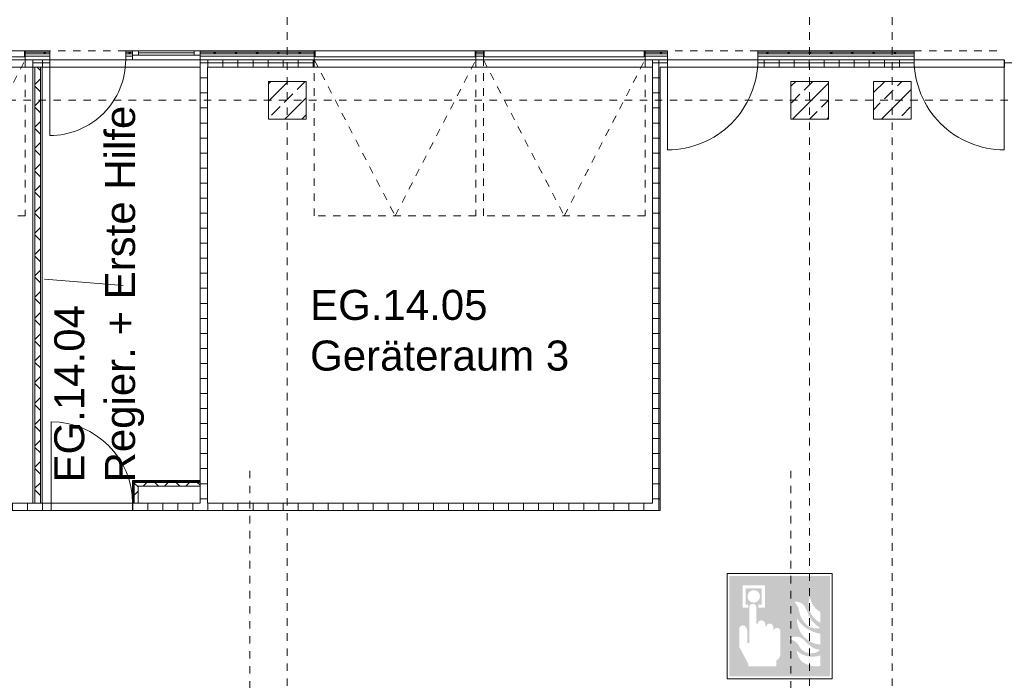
# Model space of a CAD drawing. Header units: metres. Extents: x -54 to 119, y -77 to 33.
# Tile 23 of 138: x -26 to -12, y -24 to -15. Entities that reach past the tile are written whole.
import ezdxf

# ---------------------------------------------------------------- set-up
doc = ezdxf.new("R2010")
doc.units = ezdxf.units.M
for name, pattern in [('Rasterlinie', [0.019, 0.01, -0.003, 0.003, -0.003]), ('Verdeckt', [0.003, 0.002, -0.001]), ('Über Schnittebene 1', [0.001, 0, -0.001])]:
    doc.linetypes.add(name, pattern=pattern)
for name, color, linetype, lineweight in [('A_Allgemeine Beschriftungen', 7, 'Continuous', 9), ('A_Fenster', 7, 'Continuous', 9), ('A_Fenster_Glas', 7, 'Continuous', 9), ('A_Fenster_Rahmen', 7, 'Continuous', 9), ('A_Geschossdecken', 7, 'Continuous', 9), ('A_Importierte Elemente in Familien', 7, 'Continuous', 9), ('A_Raster', 7, 'Continuous', 9), ('A_Räume_Beschriftung', 7, 'Continuous', 9), ('A_Tragwerksstützen', 7, 'Continuous', 9), ('A_Tragwerksstützen_Stahlbeton', 7, 'Continuous', 18), ('A_Türen', 7, 'Continuous', 9), ('A_Türen_Verdeckte Linien', 7, 'Verdeckt', 9), ('A_Wände', 7, 'Continuous', 9), ('A_Wände_Schraffur', 7, 'Continuous', 18)]:
    doc.layers.add(name, color=color, linetype=linetype, lineweight=lineweight)
doc.styles.add('Arial_B', font='txt', dxfattribs={"height": 0.3999999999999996})
pattern_1 = [(0, (0, 0), (0, 0.2), []), (90, (0, 0), (-0.2, 1.224646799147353e-17), [])]
pattern_2 = [(45, (0, 0), (-0.1414213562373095, 0.1414213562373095), []), (135, (0, 0), (-0.1414213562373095, -0.1414213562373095), [])]

# ---------------------------------------------------------------- blocks, each defined once
blk = doc.blocks.new('STB Stütze - rechteckig - STB 50 x 50-V67-BS_Übersicht_EG_BRANDSCHUTZ')
at = {"layer": 'A_Tragwerksstützen'}
h = blk.add_hatch(dxfattribs=at)
h.set_pattern_fill('FP_91', color=256, style=0, pattern_type=2)
h.set_pattern_definition([(45, (21.944, 15.897), (-0.2283954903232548, 0.2283954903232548), []), (45, (22.172, 15.897), (-0.2283954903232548, 0.2283954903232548), [0.161, -0.081])])
h.paths.add_polyline_path([(0.2499999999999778, -0.2500000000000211), (0.2499999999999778, 0.2499999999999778), (-0.2500000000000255, 0.2499999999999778), (-0.2500000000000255, -0.2500000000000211)], flags=0)
at = {"layer": 'A_Tragwerksstützen_Stahlbeton'}
for p, q in [((0.2499999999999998, 0.2499999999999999), (-0.2500000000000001, 0.2499999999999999)), ((-0.2500000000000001, 0.2499999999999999), (-0.2500000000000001, -0.2499999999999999)), ((0.2499999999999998, -0.2499999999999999), (0.2499999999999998, 0.2499999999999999)), ((-0.2500000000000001, -0.2499999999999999), (0.2499999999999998, -0.2499999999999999))]:
    blk.add_line(p, q, dxfattribs=at)
blk = doc.blocks.new('STB Stütze - rechteckig - STB 50 x 50-V68-BS_Übersicht_EG_BRANDSCHUTZ')
at = {"layer": 'A_Tragwerksstützen'}
h = blk.add_hatch(dxfattribs=at)
h.set_pattern_fill('FP_92', color=256, style=0, pattern_type=2)
h.set_pattern_definition([(45, (14.994, 15.897), (-0.2283954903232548, 0.2283954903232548), []), (45, (15.222, 15.897), (-0.2283954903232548, 0.2283954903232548), [0.161, -0.081])])
h.paths.add_polyline_path([(0.2499999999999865, -0.2500000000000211), (0.2499999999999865, 0.2499999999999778), (-0.2500000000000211, 0.2499999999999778), (-0.2500000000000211, -0.2500000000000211)], flags=0)
at = {"layer": 'A_Tragwerksstützen_Stahlbeton'}
for p, q in [((0.2499999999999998, 0.2499999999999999), (-0.2500000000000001, 0.2499999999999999)), ((-0.2500000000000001, 0.2499999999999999), (-0.2500000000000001, -0.2499999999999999)), ((0.2499999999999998, -0.2499999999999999), (0.2499999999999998, 0.2499999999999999)), ((-0.2500000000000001, -0.2499999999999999), (0.2499999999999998, -0.2499999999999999))]:
    blk.add_line(p, q, dxfattribs=at)
blk = doc.blocks.new('STB Stütze - rechteckig - STB 50 x 50-V69-BS_Übersicht_EG_BRANDSCHUTZ')
at = {"layer": 'A_Tragwerksstützen'}
h = blk.add_hatch(dxfattribs=at)
h.set_pattern_fill('FP_93', color=256, style=0, pattern_type=2)
h.set_pattern_definition([(45, (13.894, 15.897), (-0.2283954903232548, 0.2283954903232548), []), (45, (14.122, 15.897), (-0.2283954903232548, 0.2283954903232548), [0.161, -0.081])])
h.paths.add_polyline_path([(0.2499999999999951, -0.2500000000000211), (0.2499999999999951, 0.2499999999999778), (-0.2500000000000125, 0.2499999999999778), (-0.2500000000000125, -0.2500000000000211), (0.08139468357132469, -0.2500000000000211)], flags=0)
at = {"layer": 'A_Tragwerksstützen_Stahlbeton'}
for p, q in [((0.2499999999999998, 0.2499999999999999), (-0.2500000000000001, 0.2499999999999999)), ((-0.2500000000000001, 0.2499999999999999), (-0.2500000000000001, -0.2499999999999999)), ((0.2499999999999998, -0.2499999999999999), (0.2499999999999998, 0.2499999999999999)), ((-0.2500000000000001, -0.2499999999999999), (0.2499999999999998, -0.2499999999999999))]:
    blk.add_line(p, q, dxfattribs=at)
blk = doc.blocks.new('GSH_Tuer_I_1flg_SZ_OL - 1080x3000_2135_Voll-4550668-BS_Übersicht_EG_BRANDSCHUTZ')
at = {"layer": 'A_Türen', "linetype": 'Über Schnittebene 1'}
for p, q in [((-0.540000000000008, 0.03556538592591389), (0.479999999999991, 0.03556538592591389)), ((-0.540000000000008, -0.06443461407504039), (0.5399999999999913, -0.06443461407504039))]:
    blk.add_line(p, q, dxfattribs=at)
at = {"layer": 'A_Türen'}
blk.add_line((0.5399999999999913, -1.144434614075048), (0.5399999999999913, -0.06443461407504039), dxfattribs=at)
blk.add_arc((0.5399999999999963, -0.06443461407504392), 1.080000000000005, 179.9999999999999, 269.9999999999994, dxfattribs=at)
blk = doc.blocks.new('IPRO_Tueroeffnung - 1200x2135-4544421-BS_Übersicht_EG_BRANDSCHUTZ')
at = {"layer": 'A_Türen', "linetype": 'Über Schnittebene 1'}
for p, q in [((-0.6000000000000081, 0.06443461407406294), (0.5999999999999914, 0.06443461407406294)), ((0.5999999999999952, -0.035565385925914), (-0.6000000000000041, -0.035565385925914))]:
    blk.add_line(p, q, dxfattribs=at)
blk = doc.blocks.new('IPRO_Tueroeffnung - 1200x2135-4544429-BS_Übersicht_EG_BRANDSCHUTZ')
at = {"layer": 'A_Türen', "linetype": 'Über Schnittebene 1'}
for p, q in [((0.5999999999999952, 0.035565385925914), (-0.6000000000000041, 0.035565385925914)), ((-0.6000000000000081, -0.06443461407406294), (0.5999999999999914, -0.06443461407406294))]:
    blk.add_line(p, q, dxfattribs=at)
blk = doc.blocks.new('GSH_Tuer_I_1flg_SZ - 1200x2200_Voll-6459226-BS_Übersicht_EG_BRANDSCHUTZ')
at = {"layer": 'A_Türen'}
blk.add_line((0.5999999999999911, 1.274434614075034), (0.5999999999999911, 0.07443461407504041), dxfattribs=at)
at = {"layer": 'A_Türen', "linetype": 'Über Schnittebene 1'}
for p, q in [((-0.6000000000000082, 0.07443461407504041), (0.5999999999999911, 0.07443461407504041)), ((-0.6000000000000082, -0.04556538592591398), (0.5999999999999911, -0.04556538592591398))]:
    blk.add_line(p, q, dxfattribs=at)
at = {"layer": 'A_Türen'}
blk.add_arc((0.5999999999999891, 0.07443461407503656), 1.199999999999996, 89.99999999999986, 180.0000000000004, dxfattribs=at)
blk = doc.blocks.new('GSH_Tuer_I_1flg_SZ - 1200x2200_Voll-6459225-BS_Übersicht_EG_BRANDSCHUTZ')
at = {"layer": 'A_Türen', "linetype": 'Über Schnittebene 1'}
for p, q in [((-0.6000000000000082, 0.04556538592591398), (0.5999999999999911, 0.04556538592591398)), ((-0.6000000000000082, -0.07443461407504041), (0.5999999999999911, -0.07443461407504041))]:
    blk.add_line(p, q, dxfattribs=at)
at = {"layer": 'A_Türen'}
blk.add_line((0.5999999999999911, -1.274434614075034), (0.5999999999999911, -0.07443461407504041), dxfattribs=at)
blk.add_arc((0.5999999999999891, -0.07443461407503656), 1.199999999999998, 179.9999999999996, 269.9999999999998, dxfattribs=at)
blk = doc.blocks.new('GSH_Tuer_I_1flg_SZ - 1010x2135_Voll-6459227-BS_Übersicht_EG_BRANDSCHUTZ')
at = {"layer": 'A_Türen'}
blk.add_line((0.5049999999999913, 1.084434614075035), (0.5049999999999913, 0.07443461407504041), dxfattribs=at)
at = {"layer": 'A_Türen', "linetype": 'Über Schnittebene 1'}
for p, q in [((-0.5050000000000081, 0.07443461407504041), (0.5049999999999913, 0.07443461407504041)), ((-0.5050000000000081, -0.04556538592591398), (0.5049999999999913, -0.04556538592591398))]:
    blk.add_line(p, q, dxfattribs=at)
at = {"layer": 'A_Türen'}
blk.add_arc((0.5049999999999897, 0.07443461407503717), 1.009999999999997, 89.99999999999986, 180.0000000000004, dxfattribs=at)
blk = doc.blocks.new('Fenster 1-flg - Anschlag - 0_90 x 1_25-4550532-BS_Übersicht_EG_BRANDSCHUTZ')
at = {"layer": 'A_Fenster_Glas'}
blk.add_line((-0.3900000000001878, -0.03000000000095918), (0.3499999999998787, -0.03000000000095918), dxfattribs=at)
at = {"layer": 'A_Fenster_Rahmen'}
for p, q in [((-0.4700000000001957, -9.526185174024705e-13), (-0.3900000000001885, -9.526185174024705e-13)), ((-0.3900000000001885, -0.06000000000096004), (-0.4700000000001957, -0.06000000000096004)), ((-0.3900000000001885, -9.526185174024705e-13), (-0.3900000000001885, -0.06000000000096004)), ((0.3499999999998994, -9.526185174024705e-13), (-0.3900000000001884, -9.526185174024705e-13)), ((-0.3900000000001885, -0.06000000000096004), (0.3499999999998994, -0.06000000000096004)), ((0.3499999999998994, -0.06000000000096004), (0.3499999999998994, -9.526185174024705e-13)), ((0.3499999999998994, -9.526185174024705e-13), (0.4299999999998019, -9.526185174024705e-13)), ((0.4299999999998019, -0.06000000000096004), (0.3499999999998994, -0.06000000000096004))]:
    blk.add_line(p, q, dxfattribs=at)
blk = doc.blocks.new('IPRO_Sporthallentor - IPRO_Sporthallentor_2200x2150-V111-BS_Übersicht_EG_BRANDSCHUTZ')
at = {"layer": 'A_Türen'}
for p, q in [((1.064999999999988, 0.06000000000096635), (-1.065000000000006, 0.06000000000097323)), ((-1.065000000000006, 0.06000000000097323), (-1.065000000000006, -0.01999999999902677)), ((1.064999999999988, -0.01999999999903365), (1.064999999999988, 0.06000000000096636)), ((-1.065000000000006, -0.01999999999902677), (1.064999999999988, -0.01999999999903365))]:
    blk.add_line(p, q, dxfattribs=at)
at = {"layer": 'A_Türen_Verdeckte Linien'}
for p, q in [((-1.075000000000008, -0.06000000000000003), (-1.651372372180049e-14, -2.139999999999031)), ((-1.075000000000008, -0.06000000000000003), (1.074999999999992, -0.06000000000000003)), ((-1.653064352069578e-14, -2.139999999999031), (1.074999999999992, -0.05999999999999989)), ((1.074999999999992, -0.06000000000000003), (1.074999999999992, -2.139999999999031)), ((-1.075000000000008, -2.139999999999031), (-1.075000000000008, -0.1599999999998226)), ((1.074999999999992, -2.139999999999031), (-1.075000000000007, -2.139999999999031))]:
    blk.add_line(p, q, dxfattribs=at)
blk = doc.blocks.new('IPRO_Sporthallentor - IPRO_Sporthallentor_2200x2150-4549761-BS_Übersicht_EG_BRANDSCHUTZ')
at = {"layer": 'A_Türen'}
for p, q in [((1.064999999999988, 0.06000000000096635), (-1.065000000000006, 0.06000000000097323)), ((-1.065000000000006, 0.06000000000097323), (-1.065000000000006, -0.01999999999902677)), ((1.064999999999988, -0.01999999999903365), (1.064999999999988, 0.06000000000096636)), ((-1.065000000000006, -0.01999999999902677), (1.064999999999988, -0.01999999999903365))]:
    blk.add_line(p, q, dxfattribs=at)
at = {"layer": 'A_Türen_Verdeckte Linien'}
for p, q in [((-1.075000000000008, -0.06000000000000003), (-1.651372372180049e-14, -2.139999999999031)), ((-1.075000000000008, -0.06000000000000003), (1.074999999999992, -0.06000000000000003)), ((-1.075000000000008, -2.139999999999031), (-1.075000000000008, -0.05999999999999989)), ((-1.653064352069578e-14, -2.139999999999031), (1.074999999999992, -0.05999999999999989)), ((1.074999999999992, -0.06000000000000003), (1.074999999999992, -2.139999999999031)), ((1.074999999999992, -2.139999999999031), (-1.075000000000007, -2.139999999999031))]:
    blk.add_line(p, q, dxfattribs=at)
blk = doc.blocks.new('IPRO_Tueroeffnung - 2200x2250-4552245-BS_Übersicht_EG_BRANDSCHUTZ')
at = {"layer": 'A_Türen', "linetype": 'Über Schnittebene 1'}
for p, q in [((-1.125000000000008, 0.06443461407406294), (1.124999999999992, 0.06443461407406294)), ((1.124999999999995, -0.035565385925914), (-1.125000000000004, -0.035565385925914))]:
    blk.add_line(p, q, dxfattribs=at)
blk = doc.blocks.new('IPRO_Tueroeffnung - 2000x2360-4745388-BS_Übersicht_EG_BRANDSCHUTZ')
at = {"layer": 'A_Türen', "linetype": 'Über Schnittebene 1'}
for p, q in [((-1.000000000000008, 0.06443461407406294), (0.9999999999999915, 0.06443461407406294)), ((0.9999999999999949, -0.035565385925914), (-1.000000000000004, -0.035565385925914))]:
    blk.add_line(p, q, dxfattribs=at)
blk = doc.blocks.new('Brandmelder DIN ISO 23601 - Brandmelder-7036843-BS_Übersicht_EG_BRANDSCHUTZ')
at = {"layer": 'A_Importierte Elemente in Familien'}
h = blk.add_hatch(color=256, dxfattribs=at)
edge = h.paths.add_edge_path(flags=0)
edge.add_line((-0.002467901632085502, 0.002712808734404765), (-0.002467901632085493, 0.001238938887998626))
edge.add_line((-0.002467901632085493, 0.001238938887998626), (-0.002027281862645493, 0.001238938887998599))
edge.add_line((-0.002027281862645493, 0.001238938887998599), (-0.002027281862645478, -0.00112065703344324))
edge.add_line((-0.002155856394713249, -0.001120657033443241), (-0.002027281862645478, -0.00112065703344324))
edge.add_line((-0.002155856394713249, -0.001120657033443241), (-0.002155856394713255, -0.000303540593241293))
edge.add_line((-0.002155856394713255, -0.0003035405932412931), (-0.00221021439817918, -0.0001129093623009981))
edge.add_arc((-0.002446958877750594, -0.00019667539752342), 0.000251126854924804, 19.48503514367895, 160.6502538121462)
edge.add_line((-0.002683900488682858, -0.0001134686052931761), (-0.002683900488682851, -0.001373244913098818))
edge.add_line((-0.002683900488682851, -0.001373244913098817), (-0.002075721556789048, -0.002539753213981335))
edge.add_line((-0.002075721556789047, -0.002672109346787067), (-0.002075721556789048, -0.002539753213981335))
edge.add_line((-0.002075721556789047, -0.002672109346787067), (-0.0002212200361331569, -0.002672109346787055))
edge.add_line((-0.0002212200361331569, -0.002672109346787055), (-0.0002212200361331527, -0.003341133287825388))
edge.add_line((-0.0002212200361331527, -0.003341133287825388), (-0.003341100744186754, -0.003341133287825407))
edge.add_line((-0.003341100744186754, -0.003341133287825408), (-0.003341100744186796, 0.003341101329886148))
edge.add_line((-0.003341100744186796, 0.003341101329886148), (-0.0009763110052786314, 0.003341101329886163))
edge.add_line((-0.0009763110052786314, 0.003341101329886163), (-0.0009763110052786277, 0.002712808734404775))
edge.add_line((-0.0009763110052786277, 0.002712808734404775), (-0.002467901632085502, 0.002712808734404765))
h = blk.add_hatch(color=256, dxfattribs=at)
edge = h.paths.add_edge_path(flags=0)
edge.add_line((-0.0004104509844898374, -0.0002696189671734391), (-0.0003859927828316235, -0.000231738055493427))
edge.add_line((-0.000419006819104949, -0.0002847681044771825), (-0.0004104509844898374, -0.0002696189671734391))
edge = h.paths.add_edge_path(flags=0)
edge.add_line((-0.0008851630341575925, -4.099037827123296e-06), (-0.000885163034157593, 7.129604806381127e-06))
edge.add_line((-0.0009633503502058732, -4.099037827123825e-06), (-0.0008851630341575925, -4.099037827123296e-06))
edge = h.paths.add_edge_path(flags=0)
edge.add_line((-0.001441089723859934, 0.0001774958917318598), (-0.001441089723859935, 0.0002505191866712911))
edge.add_line((-0.001543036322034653, 0.0001774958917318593), (-0.001441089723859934, 0.0001774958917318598))
edge = h.paths.add_edge_path(flags=0)
edge.add_line((0.002021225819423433, 0.00196148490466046), (0.0009645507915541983, 0.001633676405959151))
edge.add_line((0.0009645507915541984, 0.001633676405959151), (0.001140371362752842, 0.0005473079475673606))
edge.add_line((0.001140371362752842, 0.0005473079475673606), (0.0005895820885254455, -0.0008552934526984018))
edge.add_line((0.0005895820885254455, -0.0008552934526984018), (0.001136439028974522, -0.001623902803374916))
edge.add_line((0.001136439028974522, -0.001623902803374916), (0.001136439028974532, -0.003341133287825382))
edge.add_line((0.001136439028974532, -0.003341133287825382), (-0.0002212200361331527, -0.00334113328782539))
edge.add_line((-0.0002212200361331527, -0.00334113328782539), (-0.0002212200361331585, -0.002287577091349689))
edge.add_arc((-0.0004260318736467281, -0.001868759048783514), 0.0004662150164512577, 296.0597167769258, 351.2581299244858)
edge.add_line((3.476716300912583e-05, -0.001939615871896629), (3.476716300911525e-05, -0.0002322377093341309))
edge.add_arc((-0.0001757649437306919, -0.0003601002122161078), 0.0002463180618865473, 31.27157321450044, 148.5923489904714)
edge.add_line((-0.0004313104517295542, -0.000284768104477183), (-0.000419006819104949, -0.0002847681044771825))
edge.add_line((-0.0004313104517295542, -0.000284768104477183), (-0.0004313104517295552, -1.72525404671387e-05))
edge.add_arc((-0.0006610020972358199, -5.653615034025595e-05), 0.0002330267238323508, 9.705258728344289, 164.1444958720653)
edge.add_line((-0.0009633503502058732, -4.099037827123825e-06), (-0.0009633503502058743, 0.0001935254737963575))
edge.add_arc((-0.00121357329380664, 0.0001268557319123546), 0.0002589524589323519, 14.91936452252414, 151.4743111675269)
edge.add_line((-0.001543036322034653, 0.0001774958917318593), (-0.00154303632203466, 0.00123893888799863))
edge.add_line((-0.00154303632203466, 0.00123893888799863), (-0.0009763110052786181, 0.001238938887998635))
edge.add_line((-0.0009763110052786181, 0.001238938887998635), (-0.0009763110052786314, 0.003341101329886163))
edge.add_line((-0.0009763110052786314, 0.003341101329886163), (0.002021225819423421, 0.003341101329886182))
edge.add_line((0.002021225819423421, 0.003341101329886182), (0.002021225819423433, 0.00196148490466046))
h = blk.add_hatch(color=256, dxfattribs=at)
edge = h.paths.add_edge_path(flags=0)
edge.add_line((0.003341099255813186, 0.00334110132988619), (0.003341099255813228, -0.003341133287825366))
edge.add_line((0.003341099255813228, -0.003341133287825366), (0.001136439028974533, -0.003341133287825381))
edge.add_line((0.001136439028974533, -0.003341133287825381), (0.001136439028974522, -0.001623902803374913))
edge.add_arc((0.002245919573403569, -0.001540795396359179), 0.001112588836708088, 184.2838313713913, 228.6293256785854)
edge.add_arc((0.002432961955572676, -0.001078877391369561), 0.00159142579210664, 234.5778982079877, 279.8555089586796)
edge.add_line((0.002705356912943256, -0.002646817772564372), (0.002705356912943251, -0.001941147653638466))
edge.add_line((0.002705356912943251, -0.001941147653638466), (0.002694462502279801, -0.001578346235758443))
edge.add_line((0.002694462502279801, -0.001578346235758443), (0.002705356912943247, -0.001226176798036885))
edge.add_line((0.002705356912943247, -0.001226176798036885), (0.002705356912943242, -0.0005055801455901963))
edge.add_line((0.002705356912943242, -0.0005055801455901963), (0.002702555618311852, -0.0001150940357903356))
edge.add_line((0.002702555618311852, -0.0001150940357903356), (0.002705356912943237, 0.0002291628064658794))
edge.add_line((0.002705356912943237, 0.0002291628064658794), (0.002705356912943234, 0.000951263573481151))
edge.add_arc((0.003490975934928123, 0.002307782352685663), 0.001567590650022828, 224.4196320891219, 239.9230017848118, ccw=False)
edge.add_arc((0.003312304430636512, 0.002106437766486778), 0.001299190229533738, 186.4059159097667, 223.5925616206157, ccw=False)
edge.add_line((0.002021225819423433, 0.001961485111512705), (0.002021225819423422, 0.003341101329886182))
edge.add_line((0.002021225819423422, 0.003341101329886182), (0.003341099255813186, 0.00334110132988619))
h = blk.add_hatch(color=256, dxfattribs=at)
edge = h.paths.add_edge_path(flags=0)
edge.add_line((-0.002254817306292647, 0.001975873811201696), (-0.002135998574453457, 0.001975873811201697))
edge.add_line((-0.002254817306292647, 0.001975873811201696), (-0.00225481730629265, 0.002516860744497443))
edge.add_line((-0.00225481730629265, 0.002516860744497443), (-0.001189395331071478, 0.002516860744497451))
edge.add_line((-0.001189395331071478, 0.002516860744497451), (-0.001189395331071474, 0.001975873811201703))
edge.add_line((-0.001311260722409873, 0.001975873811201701), (-0.001189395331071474, 0.001975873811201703))
edge.add_arc((-0.001723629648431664, 0.001981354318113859), 0.0004124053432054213, 359.2385667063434, 540.7614332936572)
h = blk.add_hatch(color=256, dxfattribs=at)
edge = h.paths.add_edge_path(flags=0)
edge.add_arc((-0.001723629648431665, 0.001981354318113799), 0.0004124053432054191, 180.7614332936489, 359.238566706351)
edge.add_line((-0.001189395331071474, 0.001975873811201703), (-0.001311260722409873, 0.001975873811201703))
edge.add_line((-0.001189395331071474, 0.001975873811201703), (-0.001189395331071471, 0.001434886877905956))
edge.add_line((-0.001189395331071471, 0.001434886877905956), (-0.001428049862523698, 0.001434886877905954))
edge.add_line((-0.001428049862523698, 0.001434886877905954), (-0.001428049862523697, 0.001238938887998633))
edge.add_line((-0.00154303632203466, 0.001238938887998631), (-0.001428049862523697, 0.001238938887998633))
edge.add_arc((-0.001785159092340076, 0.001244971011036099), 0.0002421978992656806, 358.5728574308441, 541.4271425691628)
edge.add_line((-0.002088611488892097, 0.001238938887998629), (-0.002027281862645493, 0.0012389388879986))
edge.add_line((-0.002088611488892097, 0.001238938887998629), (-0.002088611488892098, 0.00143488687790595))
edge.add_line((-0.002088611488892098, 0.00143488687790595), (-0.002254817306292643, 0.001434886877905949))
edge.add_line((-0.002254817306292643, 0.001434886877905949), (-0.002254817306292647, 0.001975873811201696))
edge.add_line((-0.002254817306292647, 0.001975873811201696), (-0.002135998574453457, 0.001975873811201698))
h = blk.add_hatch(color=256, dxfattribs=at)
edge = h.paths.add_edge_path(flags=0)
edge.add_arc((0.002682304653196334, 0.00119282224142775), 0.001395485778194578, 189.6059068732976, 216.7551333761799)
edge.add_arc((0.002446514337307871, 0.0008750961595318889), 0.001022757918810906, 210.3855511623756, 284.4978676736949)
edge.add_line((0.002702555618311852, -0.0001150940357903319), (0.002705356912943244, -0.0005055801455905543))
edge.add_arc((0.003218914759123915, 0.002198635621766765), 0.002752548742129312, 242.9553600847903, 259.2470052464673, ccw=False)
edge.add_arc((0.002966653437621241, 0.001607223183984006), 0.002111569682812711, 210.1294976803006, 241.75515556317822, ccw=False)
edge.add_line((0.00114037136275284, 0.0005473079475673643), (0.0009645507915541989, 0.001633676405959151))
edge.add_arc((0.0001178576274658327, 0.0007804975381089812), 0.001201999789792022, 8.586404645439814, 45.21860566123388, ccw=False)
h = blk.add_hatch(color=256, dxfattribs=at)
edge = h.paths.add_edge_path(flags=0)
edge.add_arc((0.003327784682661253, 0.001482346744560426), 0.001399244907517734, 159.8611230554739, 243.5874614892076)
edge.add_line((0.002705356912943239, 0.0002291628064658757), (0.002702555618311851, -0.0001150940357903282))
edge.add_arc((0.00371151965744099, 0.001593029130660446), 0.001983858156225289, 205.7146269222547, 239.4302581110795, ccw=False)
edge.add_arc((-0.001008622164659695, -0.0002391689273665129), 0.003089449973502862, 18.32656048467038, 31.17235520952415)
edge.add_arc((0.001044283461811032, 0.0008715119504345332), 0.0007663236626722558, 39.59896584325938, 95.97218717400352)
edge.add_line((0.0009645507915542, 0.001633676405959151), (0.002021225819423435, 0.00196148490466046))
h = blk.add_hatch(color=256, dxfattribs=at)
edge = h.paths.add_edge_path(flags=0)
edge.add_line((0.002705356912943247, -0.001226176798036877), (0.002694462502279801, -0.001578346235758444))
edge.add_arc((0.002879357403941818, -0.0001194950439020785), 0.001470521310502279, 242.0142221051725, 262.77683994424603, ccw=False)
edge.add_arc((0.003389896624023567, 0.0005059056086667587), 0.002267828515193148, 220.2675334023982, 238.0351821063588, ccw=False)
edge.add_arc((0.001070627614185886, -0.001458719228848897), 0.0007717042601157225, 40.26753340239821, 128.5615330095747)
edge.add_line((0.000589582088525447, -0.0008552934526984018), (0.001140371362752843, 0.0005473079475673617))
edge.add_arc((0.002844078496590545, 0.0004649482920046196), 0.001696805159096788, 177.2323940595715, 265.3105741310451)
h = blk.add_hatch(color=256, dxfattribs=at)
edge = h.paths.add_edge_path(flags=0)
edge.add_arc((0.002095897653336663, -0.0008907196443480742), 0.0009116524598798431, 214.9220074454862, 311.0389025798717)
edge.add_line((0.002694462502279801, -0.001578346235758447), (0.002705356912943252, -0.001941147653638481))
edge.add_arc((0.002179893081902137, -0.000491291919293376), 0.001540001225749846, 227.3461867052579, 289.9217778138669, ccw=False)
edge.add_line((0.001136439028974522, -0.001623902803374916), (0.000589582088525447, -0.0008552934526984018))
edge.add_arc((0.000501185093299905, -0.001770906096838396), 0.0009198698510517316, 22.924189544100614, 84.48552141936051, ccw=False)
at = {"layer": 'A_Allgemeine Beschriftungen'}
for p, q in [((-0.003499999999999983, -0.003499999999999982), (-0.003500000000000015, 0.003500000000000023)), ((-0.003500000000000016, 0.003500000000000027), (0.003499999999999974, 0.003500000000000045)), ((0.003499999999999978, 0.003500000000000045), (0.003499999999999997, -0.003499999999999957)), ((0.003499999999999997, -0.003499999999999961), (-0.00349999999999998, -0.003499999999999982))]:
    blk.add_line(p, q, dxfattribs=at)
at = {"layer": 'A_Importierte Elemente in Familien', "flags": 128}
for points in [[(0.003499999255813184, 0.003500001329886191), (0.001749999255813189, 0.00350000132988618), (-7.441868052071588e-10, 0.003500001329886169), (-0.0017500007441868, 0.003500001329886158), (-0.003500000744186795, 0.003500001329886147)], [(-0.003500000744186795, 0.003500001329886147), (-0.003500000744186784, 0.001750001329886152), (-0.003500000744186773, 1.329886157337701e-09), (-0.003500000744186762, -0.001749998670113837), (-0.003500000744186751, -0.003499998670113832)], [(0.003499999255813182, 0.003500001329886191), (0.001749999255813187, 0.00350000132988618), (-7.4418680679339e-10, 0.003500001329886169), (-0.001750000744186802, 0.003500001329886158), (-0.003500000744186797, 0.003500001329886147)], [(-0.003500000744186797, 0.003500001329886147), (-0.003500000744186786, 0.001750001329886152), (-0.003500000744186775, 1.329886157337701e-09), (-0.003500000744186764, -0.001749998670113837), (-0.003500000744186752, -0.003499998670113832)], [(0.003499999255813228, -0.003499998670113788), (0.003499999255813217, -0.001749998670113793), (0.003499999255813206, 1.329886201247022e-09), (0.003499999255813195, 0.001750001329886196), (0.003499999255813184, 0.003500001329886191)], [(0.003499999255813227, -0.003499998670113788), (0.003499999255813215, -0.001749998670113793), (0.003499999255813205, 1.329886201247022e-09), (0.003499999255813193, 0.001750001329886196), (0.003499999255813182, 0.003500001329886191)], [(-0.003500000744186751, -0.003499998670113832), (-0.001750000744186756, -0.003499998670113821), (-7.441867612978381e-10, -0.00349999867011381), (0.001749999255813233, -0.003499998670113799), (0.003499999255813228, -0.003499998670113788)], [(-0.003500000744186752, -0.003499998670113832), (-0.001750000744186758, -0.003499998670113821), (-7.441867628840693e-10, -0.00349999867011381), (0.001749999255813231, -0.003499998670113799), (0.003499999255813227, -0.003499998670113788)]]:
    blk.add_lwpolyline(points, dxfattribs=at)

msp = doc.modelspace()

# ---------------------------------------------------------------- hatches: boundary and pattern name
at = {"layer": 'A_Wände_Schraffur', "lineweight": 9}
h = msp.add_hatch(dxfattribs=at)
h.set_pattern_fill('FP_2', color=256, style=0, pattern_type=2)
h.set_pattern_definition(pattern_2)
h.paths.add_polyline_path([(0.2360075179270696, -15.27696157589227), (0.3060075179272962, -15.27696157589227), (0.3060075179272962, -15.25696157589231), (-1.513992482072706, -15.25696157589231), (-1.513992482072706, -15.27696157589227), (-0.2867684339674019, -15.27696157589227)], flags=0)
h.paths.add_polyline_path([(-7.049683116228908, -15.27696157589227), (-6.133992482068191, -15.27696157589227), (-6.133992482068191, -15.25696157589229), (-8.953992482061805, -15.25696157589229), (-8.953992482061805, -15.27696157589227)], flags=0)
h.paths.add_polyline_path([(-3.713992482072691, -15.27696157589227), (-3.713992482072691, -15.25696157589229), (-3.983992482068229, -15.25696157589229), (-3.983992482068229, -15.27696157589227)], flags=0)
h.paths.add_polyline_path([(-19.3339924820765, -15.27696157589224), (-19.3339924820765, -15.25696157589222), (-19.43399248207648, -15.25696157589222), (-19.43399248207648, -15.27696157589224)], flags=0)
h.paths.add_polyline_path([(-16.88399248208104, -15.27696157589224), (-16.88399248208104, -15.25696157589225), (-17.18399248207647, -15.25696157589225), (-17.18399248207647, -15.27696157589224)], flags=0)
h.paths.add_polyline_path([(-21.58399248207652, -15.27696157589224), (-21.58399248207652, -15.25696157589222), (-23.10399248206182, -15.25696157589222), (-23.10399248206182, -15.27696157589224), (-22.8298173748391, -15.27696157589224)], flags=0)
h.paths.add_polyline_path([(-15.68399248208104, -15.27696157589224), (-13.60399248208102, -15.27696157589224), (-13.60399248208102, -15.25696157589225), (-15.68399248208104, -15.25696157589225)], flags=0)
h.paths.add_polyline_path([(-12.10399248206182, -15.27696157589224), (-12.10399248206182, -15.25696157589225), (-12.40399248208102, -15.25696157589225), (-12.40399248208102, -15.27696157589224)], flags=0)
h.paths.add_polyline_path([(-25.4289924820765, -15.27696157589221), (-25.10399248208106, -15.27696157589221), (-25.10399248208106, -15.25696157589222), (-25.4289924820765, -15.25696157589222)], flags=0)
h.paths.add_polyline_path([(-27.57899248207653, -15.27696157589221), (-27.57899248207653, -15.25696157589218), (-31.28399248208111, -15.25696157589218), (-31.28399248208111, -15.27696157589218), (-30.80399248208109, -15.27696157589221)], flags=0)
h.paths.add_polyline_path([(-32.4839924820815, -15.27696157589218), (-32.48399248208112, -15.25696157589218), (-32.78399248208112, -15.25696157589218), (-32.78399248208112, -15.27696157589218), (-32.68399248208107, -15.27696157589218)], flags=0)
h.paths.add_polyline_path([(-40.18899248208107, -15.27696157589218), (-39.83899248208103, -15.27696157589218), (-39.83899248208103, -15.25696157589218), (-40.23899248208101, -15.25696157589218), (-40.23899248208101, -15.27696157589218)], flags=0)
h.paths.add_polyline_path([(-37.63899248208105, -15.27696157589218), (-35.93399248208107, -15.27696157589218), (-35.93399248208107, -15.25696157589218), (-37.68899248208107, -15.25696157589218), (-37.68899248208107, -15.27696157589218)], flags=0)
h.paths.add_polyline_path([(-24.00399248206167, -15.27696157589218), (-24.00399248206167, -15.25696157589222), (-24.09399248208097, -15.25696157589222), (-24.09399248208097, -15.27696157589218)], flags=0)
h.paths.add_polyline_path([(-44.23399248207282, -15.27696157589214), (-43.38899248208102, -15.27696157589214), (-43.38899248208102, -15.25696157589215), (-44.23399248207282, -15.25696157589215)], flags=0)
h = msp.add_hatch(dxfattribs=at)
h.set_pattern_fill('FP_1', color=256, style=0, pattern_type=2)
h.set_pattern_definition(pattern_1)
h.paths.add_polyline_path([(-7.049683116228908, -15.45696157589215), (-6.133992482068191, -15.45696157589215), (-6.133992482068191, -15.35696157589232), (-8.953992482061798, -15.35696157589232), (-8.953992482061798, -15.45696157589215), (-8.75399248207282, -15.45696157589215)], flags=0)
h.paths.add_polyline_path([(-22.8298173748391, -15.4569615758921), (-21.5839924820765, -15.4569615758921), (-21.5839924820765, -15.35696157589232), (-23.10399248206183, -15.35696157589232), (-23.10399248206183, -15.45696157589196), (-23.00399248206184, -15.4569615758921)], flags=0)
h.paths.add_polyline_path([(-27.57899248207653, -15.45696157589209), (-27.57899248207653, -15.35696157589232), (-31.28399248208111, -15.35696157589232), (-31.28399248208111, -15.45696157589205), (-30.8039924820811, -15.45696157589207)], flags=0)
h.paths.add_polyline_path([(-43.43899248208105, -15.45696157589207), (-43.43899248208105, -15.35696157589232), (-44.64399248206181, -15.35696157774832), (-44.64295411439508, -15.45696157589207), (-44.44399248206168, -15.45696157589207)], flags=0)
h.paths.add_polyline_path([(-39.88899248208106, -15.45696157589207), (-39.88899248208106, -15.35696157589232), (-40.18899248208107, -15.35696157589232), (-40.18899248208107, -15.45696157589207)], flags=0)
h.paths.add_polyline_path([(-37.63899248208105, -15.45696157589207), (-35.93399248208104, -15.45696157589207), (-35.93399248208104, -15.35696157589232), (-37.63899248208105, -15.35696157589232)], flags=0)
h.paths.add_polyline_path([(-32.68399248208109, -15.45696157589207), (-32.48399248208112, -15.45696157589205), (-32.48399248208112, -15.35696157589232), (-32.68399248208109, -15.35696157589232)], flags=0)
h.paths.add_polyline_path([(-25.10399248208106, -15.45696157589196), (-25.10399248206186, -15.35696157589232), (-25.32899248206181, -15.35696157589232), (-25.32899248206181, -15.45696157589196), (-25.20399248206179, -15.45696157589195)], flags=0)
h.paths.add_polyline_path([(-16.98399248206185, -15.45696157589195), (-16.9839924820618, -15.35696157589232), (-17.0839924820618, -15.35696157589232), (-17.0839924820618, -15.45696157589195)], flags=0)
h.paths.add_polyline_path([(-12.40399248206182, -15.45696157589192), (-12.20399248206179, -15.4569615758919), (-12.20399248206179, -15.35696157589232), (-12.40399248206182, -15.35696157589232)], flags=0)
h.paths.add_polyline_path([(-13.60399248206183, -15.45696157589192), (-13.60399248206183, -15.35696157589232), (-15.30399248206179, -15.35696157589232), (-15.30399248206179, -15.45696157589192), (-13.81259779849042, -15.45696157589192)], flags=0)
h.paths.add_polyline_path([(-3.883992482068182, -15.45696157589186), (-3.783992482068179, -15.45696157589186), (-3.783992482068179, -15.35696157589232), (-3.883992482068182, -15.35696157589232)], flags=0)
h.paths.add_polyline_path([(-1.293992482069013, -15.45696157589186), (-1.24399248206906, -15.45696157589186), (-1.24399248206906, -15.35696157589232), (-1.443992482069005, -15.35696157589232), (-1.443992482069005, -15.45696157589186)], flags=0)
h = msp.add_hatch(dxfattribs=at)
h.set_pattern_fill('FP_2', color=256, style=0, pattern_type=2)
h.set_pattern_definition(pattern_2)
h.paths.add_polyline_path([(-25.22899248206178, -21.25696157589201), (-25.22899248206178, -15.45696157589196), (-25.30399248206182, -15.45696157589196), (-25.30399248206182, -21.25696157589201)], flags=0)
h = msp.add_hatch(dxfattribs=at)
h.set_pattern_fill('FP_1', color=256, style=0, pattern_type=2)
h.set_pattern_definition(pattern_1)
h.paths.add_polyline_path([(-23.00399248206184, -21.25696157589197), (-23.00399248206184, -15.45696157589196), (-23.10399248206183, -15.45696157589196), (-23.10399248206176, -21.25696157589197)], flags=0)
h = msp.add_hatch(dxfattribs=at)
h.set_pattern_fill('FP_1', color=256, style=0, pattern_type=2)
h.set_pattern_definition(pattern_1)
h.paths.add_polyline_path([(-16.98399248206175, -21.35696157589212), (-16.9839924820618, -15.45696157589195), (-17.0839924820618, -15.45696157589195), (-17.0839924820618, -21.35696157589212)], flags=0)
h = msp.add_hatch(dxfattribs=at)
h.set_pattern_fill('FP_1', color=256, style=0, pattern_type=2)
h.set_pattern_definition(pattern_1)
h.paths.add_polyline_path([(-16.9839924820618, -15.45696157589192), (-16.88399248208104, -15.45696157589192), (-16.88399248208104, -15.35696157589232), (-16.9839924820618, -15.35696157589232)], flags=0)
h.paths.add_polyline_path([(-15.30399248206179, -15.45696157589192), (-15.30399248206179, -15.35696157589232), (-15.68399248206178, -15.35696157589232), (-15.68399248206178, -15.45696157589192)], flags=0)
h = msp.add_hatch(dxfattribs=at)
h.set_pattern_fill('FP_2', color=256, style=0, pattern_type=2)
h.set_pattern_definition(pattern_2)
h.paths.add_polyline_path([(-23.97899248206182, -21.25696157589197), (-23.9289924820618, -21.25696157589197), (-23.9289924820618, -20.98196157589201), (-23.97899248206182, -20.98196157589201), (-23.97899248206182, -21.14783515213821)], flags=0)
h = msp.add_hatch(dxfattribs=at)
h.set_pattern_fill('FP_2', color=256, style=0, pattern_type=2)
h.set_pattern_definition(pattern_2)
h.paths.add_polyline_path([(-23.10399248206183, -21.03196157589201), (-23.10444702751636, -20.98196157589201), (-23.9289924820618, -20.98196157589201), (-23.9289924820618, -21.03196157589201), (-23.10535611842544, -21.03196157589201)], flags=0)
h = msp.add_hatch(dxfattribs=at)
h.set_pattern_fill('FP_1', color=256, style=0, pattern_type=2)
h.set_pattern_definition(pattern_1)
h.paths.add_polyline_path([(-21.29399248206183, -21.35696157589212), (-17.0839924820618, -21.35696157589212), (-17.0839924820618, -21.25696157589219), (-24.0039924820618, -21.25696157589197), (-24.0039924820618, -21.35696157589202), (-21.64399248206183, -21.35696157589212)], flags=0)
h.paths.add_polyline_path([(-30.8039924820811, -21.35696157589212), (-25.0839924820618, -21.35696157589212), (-25.08412226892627, -21.25696157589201), (-30.8039924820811, -21.25696157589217)], flags=0)

# ---------------------------------------------------------------- linework, layer by layer
at = {"layer": 'A_Geschossdecken'}
for p, q in [((-27.5789924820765, -15.35696157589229), (-25.42899248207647, -15.35696157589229)), ((-25.32899248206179, -15.45696157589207), (-27.5789924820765, -15.45696157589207)), ((-25.10399248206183, -15.35696157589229), (-24.09399248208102, -15.35696157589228)), ((-23.10399248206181, -15.45696157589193), (-25.10399248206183, -15.45696157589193)), ((-21.58399248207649, -15.35696157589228), (-19.43399248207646, -15.35696157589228)), ((-17.08399248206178, -15.45696157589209), (-21.58399248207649, -15.45696157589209)), ((-19.33399248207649, -15.35696157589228), (-17.18399248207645, -15.35696157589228)), ((-16.88399248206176, -15.35696157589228), (-15.68399248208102, -15.35696157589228)), ((-15.68399248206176, -15.45696157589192), (-16.88399248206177, -15.45696157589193)), ((-13.60399248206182, -15.35696157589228), (-12.40399248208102, -15.35696157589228)), ((-12.40399248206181, -15.4569615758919), (-13.60399248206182, -15.4569615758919)), ((-25.08399248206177, -21.25696157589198), (-24.00399248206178, -21.25696157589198)), ((-24.00399248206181, -21.3569615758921), (-25.08399248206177, -21.3569615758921))]:
    msp.add_line(p, q, dxfattribs=at)
at = {"layer": 'A_Raster', "linetype": 'Rasterlinie'}
for p, q in [((-21.94399248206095, -41.6913407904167), (-21.94399248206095, 20.45565528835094)), ((-14.99399248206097, -41.6913407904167), (-14.99399248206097, 20.45565528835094)), ((-13.89399248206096, -41.6913407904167), (-13.89399248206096, 20.45565528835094)), ((-52.6553280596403, -15.89696157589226), (8.002166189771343, -15.89696157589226)), ((-22.44399248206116, -76.12803487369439), (-22.44399248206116, -20.78254856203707)), ((-15.24399248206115, -76.12803487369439), (-15.24399248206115, -20.78254856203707))]:
    msp.add_line(p, q, dxfattribs=at)
at = {"layer": 'A_Räume_Beschriftung'}
msp.add_line((-24.12737056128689, -18.36067270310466), (-25.1732383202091, -18.27879873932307), dxfattribs=at)
at = {"layer": 'A_Wände'}
for p, q in [((-25.43899248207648, -15.23696157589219), (-25.42899248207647, -15.23696157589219)), ((-25.10399248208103, -15.25696157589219), (-25.42899248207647, -15.25696157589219)), ((-25.10399248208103, -15.27696157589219), (-25.42899248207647, -15.27696157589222)), ((-25.10399248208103, -15.3119615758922), (-25.42899248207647, -15.3119615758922)), ((-24.00399248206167, -15.25696157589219), (-24.09399248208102, -15.25696157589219)), ((-24.00399248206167, -15.27696157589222), (-24.09399248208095, -15.27696157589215)), ((-24.00399248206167, -15.3119615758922), (-24.09399248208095, -15.3119615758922)), ((-21.58399248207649, -15.25696157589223), (-23.10399248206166, -15.25696157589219)), ((-21.58399248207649, -15.27696157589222), (-23.10399248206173, -15.27696157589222)), ((-21.58399248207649, -15.3119615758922), (-23.10399248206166, -15.3119615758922)), ((-21.58399248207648, -15.23696157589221), (-21.57399248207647, -15.23696157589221)), ((-19.44399248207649, -15.23696157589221), (-19.43399248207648, -15.23696157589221)), ((-19.33399248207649, -15.25696157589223), (-19.43399248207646, -15.25696157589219)), ((-19.33399248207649, -15.27696157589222), (-19.43399248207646, -15.27696157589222)), ((-19.33399248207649, -15.3119615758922), (-19.43399248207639, -15.3119615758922)), ((-19.33399248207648, -15.23696157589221), (-19.32399248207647, -15.23696157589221)), ((-17.19399248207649, -15.23696157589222), (-17.18399248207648, -15.23696157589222)), ((-16.88399248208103, -15.25696157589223), (-17.18399248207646, -15.25696157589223)), ((-16.88399248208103, -15.27696157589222), (-17.18399248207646, -15.27696157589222)), ((-16.88399248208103, -15.31196157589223), (-17.18399248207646, -15.31196157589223)), ((-13.60399248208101, -15.25696157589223), (-15.68399248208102, -15.25696157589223)), ((-13.60399248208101, -15.27696157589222), (-15.68399248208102, -15.27696157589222)), ((-13.60399248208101, -15.31196157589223), (-15.68399248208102, -15.31196157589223)), ((-25.20399248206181, -15.45696157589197), (-25.3289924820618, -15.45696157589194)), ((-25.30399248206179, -21.25696157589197), (-25.30399248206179, -15.45696157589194)), ((-25.22899248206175, -21.25696157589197), (-25.22899248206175, -15.45696157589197)), ((-23.10399248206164, -15.3569615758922), (-24.00399248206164, -15.3569615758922)), ((-23.10399248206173, -21.25696157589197), (-23.1039924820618, -20.95696157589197)), ((-23.1039924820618, -20.96946157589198), (-23.9914924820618, -20.96946157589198)), ((-23.99149248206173, -20.96946157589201), (-23.9914924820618, -21.25696157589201)), ((-23.1039924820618, -20.98196157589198), (-23.97899248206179, -20.98196157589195)), ((-23.97899248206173, -20.98196157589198), (-23.97899248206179, -21.25696157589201)), ((-23.1039924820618, -21.03196157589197), (-23.92899248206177, -21.03196157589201)), ((-23.92899248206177, -21.03196157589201), (-23.92899248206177, -21.25696157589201)), ((-25.32899248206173, -21.25696157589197), (-25.20399248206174, -21.25696157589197)), ((-24.00399248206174, -21.25696157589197), (-23.82899248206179, -21.25696157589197))]:
    msp.add_line(p, q, dxfattribs=at)
at = {"layer": 'A_Wände', "lineweight": 18}
for p, q in [((-25.10399248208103, -15.2369615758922), (-25.42899248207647, -15.2369615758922)), ((-25.42899248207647, -15.2369615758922), (-25.42899248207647, -15.3569615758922)), ((-25.10399248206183, -15.45696157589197), (-25.10399248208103, -15.2369615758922)), ((-24.00399248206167, -15.2369615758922), (-24.09399248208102, -15.2369615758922)), ((-24.09399248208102, -15.2369615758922), (-24.09399248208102, -15.3569615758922)), ((-24.00399248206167, -15.3569615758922), (-24.00399248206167, -15.2369615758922)), ((-23.10399248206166, -15.2369615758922), (-23.10399248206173, -20.95696157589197)), ((-21.58399248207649, -15.2369615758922), (-23.10399248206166, -15.2369615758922)), ((-21.58399248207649, -15.45696157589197), (-21.58399248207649, -15.2369615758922)), ((-19.33399248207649, -15.23696157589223), (-19.43399248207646, -15.23696157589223)), ((-19.43399248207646, -15.23696157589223), (-19.43399248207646, -15.3569615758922)), ((-19.33399248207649, -15.3569615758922), (-19.33399248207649, -15.23696157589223)), ((-16.88399248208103, -15.23696157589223), (-17.18399248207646, -15.23696157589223)), ((-17.18399248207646, -15.23696157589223), (-17.18399248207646, -15.3569615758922)), ((-16.88399248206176, -15.45696157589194), (-16.88399248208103, -15.23696157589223)), ((-13.60399248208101, -15.23696157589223), (-15.68399248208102, -15.23696157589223)), ((-15.68399248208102, -15.23696157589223), (-15.68399248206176, -15.4569615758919)), ((-13.60399248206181, -15.4569615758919), (-13.60399248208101, -15.23696157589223)), ((-25.42899248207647, -15.3569615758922), (-25.10399248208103, -15.3569615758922)), ((-25.32899248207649, -15.356961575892), (-25.32899248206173, -21.25696157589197)), ((-25.20399248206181, -15.45696157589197), (-25.10399248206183, -15.45696157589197)), ((-25.20399248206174, -21.25696157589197), (-25.20399248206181, -15.45696157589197)), ((-24.09399248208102, -15.3569615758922), (-24.00399248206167, -15.3569615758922)), ((-21.58399248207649, -15.35696157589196), (-23.1039924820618, -15.35696157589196)), ((-23.00399248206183, -15.45696157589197), (-21.58399248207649, -15.45696157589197)), ((-23.00399248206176, -21.25696157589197), (-23.00399248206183, -15.45696157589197)), ((-19.43399248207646, -15.3569615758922), (-19.33399248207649, -15.3569615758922)), ((-17.18399248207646, -15.3569615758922), (-16.88399248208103, -15.35696157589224)), ((-17.08399248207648, -15.35696157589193), (-17.08399248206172, -21.25696157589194)), ((-16.98399248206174, -21.35696157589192), (-16.98399248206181, -15.45696157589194)), ((-16.98399248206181, -15.45696157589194), (-16.88399248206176, -15.45696157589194)), ((-13.60399248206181, -15.35696157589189), (-15.68399248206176, -15.35696157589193)), ((-15.68399248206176, -15.4569615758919), (-13.60399248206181, -15.4569615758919)), ((-23.1039924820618, -20.95696157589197), (-24.00399248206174, -20.95696157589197)), ((-24.00399248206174, -20.95696157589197), (-24.00399248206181, -21.35696157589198)), ((-25.3289924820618, -21.25696157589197), (-30.80399248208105, -21.25696157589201)), ((-25.08399248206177, -21.25696157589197), (-25.20399248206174, -21.25696157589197)), ((-25.08399248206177, -21.35696157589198), (-25.08399248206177, -21.25696157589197)), ((-23.10399248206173, -21.25696157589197), (-23.82899248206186, -21.25696157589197)), ((-17.08399248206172, -21.25696157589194), (-23.00399248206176, -21.25696157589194)), ((-30.90399248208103, -21.35696157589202), (-25.08399248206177, -21.35696157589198)), ((-24.00399248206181, -21.35696157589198), (-16.98399248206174, -21.35696157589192))]:
    msp.add_line(p, q, dxfattribs=at)

# ---------------------------------------------------------------- block references
at = {"layer": 'A_Allgemeine Beschriftungen', "xscale": 200, "yscale": 200, "zscale": 200}
msp.add_blockref('Brandmelder DIN ISO 23601 - Brandmelder-7036843-BS_Übersicht_EG_BRANDSCHUTZ', (-15.39292752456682, -22.89651379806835), dxfattribs=at)
at = {"layer": 'A_Fenster', "rotation": 180}
msp.add_blockref('Fenster 1-flg - Anschlag - 0_90 x 1_25-4550532-BS_Übersicht_EG_BRANDSCHUTZ', (-23.57399248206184, -15.2969615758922), dxfattribs=at)
at = {"layer": 'A_Tragwerksstützen'}
for name, p in [('STB Stütze - rechteckig - STB 50 x 50-V67-BS_Übersicht_EG_BRANDSCHUTZ', (-21.94399248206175, -15.89696157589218)), ('STB Stütze - rechteckig - STB 50 x 50-V68-BS_Übersicht_EG_BRANDSCHUTZ', (-14.99399248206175, -15.89696157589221)), ('STB Stütze - rechteckig - STB 50 x 50-V69-BS_Übersicht_EG_BRANDSCHUTZ', (-13.89399248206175, -15.89696157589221))]:
    msp.add_blockref(name, p, dxfattribs=at)
at = {"layer": 'A_Türen'}
for name, p in [('IPRO_Sporthallentor - IPRO_Sporthallentor_2200x2150-V111-BS_Übersicht_EG_BRANDSCHUTZ', (-26.50399248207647, -15.29696157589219)), ('IPRO_Sporthallentor - IPRO_Sporthallentor_2200x2150-V111-BS_Übersicht_EG_BRANDSCHUTZ', (-20.50899248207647, -15.29696157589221)), ('IPRO_Sporthallentor - IPRO_Sporthallentor_2200x2150-4549761-BS_Übersicht_EG_BRANDSCHUTZ', (-18.25899248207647, -15.29696157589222)), ('GSH_Tuer_I_1flg_SZ - 1200x2200_Voll-6459225-BS_Übersicht_EG_BRANDSCHUTZ', (-13.003992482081, -15.28252696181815)), ('IPRO_Tueroeffnung - 1200x2135-4544429-BS_Übersicht_EG_BRANDSCHUTZ', (-13.00399248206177, -15.39252696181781))]:
    msp.add_blockref(name, p, dxfattribs=at)
at = {"layer": 'A_Türen', "rotation": 180}
for name, p in [('GSH_Tuer_I_1flg_SZ - 1010x2135_Voll-6459227-BS_Übersicht_EG_BRANDSCHUTZ', (-24.59899248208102, -15.28252696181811)), ('GSH_Tuer_I_1flg_SZ - 1200x2200_Voll-6459226-BS_Übersicht_EG_BRANDSCHUTZ', (-16.28399248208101, -15.28252696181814)), ('IPRO_Tueroeffnung - 2200x2250-4552245-BS_Übersicht_EG_BRANDSCHUTZ', (-26.45399248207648, -15.39252696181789)), ('IPRO_Tueroeffnung - 2000x2360-4745388-BS_Übersicht_EG_BRANDSCHUTZ', (-24.10399248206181, -15.39252696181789)), ('IPRO_Tueroeffnung - 2200x2250-4552245-BS_Übersicht_EG_BRANDSCHUTZ', (-20.45899248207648, -15.39252696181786)), ('IPRO_Tueroeffnung - 2200x2250-4552245-BS_Übersicht_EG_BRANDSCHUTZ', (-18.20899248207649, -15.39252696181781)), ('IPRO_Tueroeffnung - 1200x2135-4544421-BS_Übersicht_EG_BRANDSCHUTZ', (-16.28399248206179, -15.39252696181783)), ('GSH_Tuer_I_1flg_SZ_OL - 1080x3000_2135_Voll-4550668-BS_Übersicht_EG_BRANDSCHUTZ', (-24.54399248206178, -21.32139618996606))]:
    msp.add_blockref(name, p, dxfattribs=at)

# ---------------------------------------------------------------- texts
at = {"layer": 'A_Räume_Beschriftung', "char_height": 0.3999999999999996, "attachment_point": 1, "rotation": 90, "style": 'Arial_B'}
for s, insert, width in [('Regier. + Erste Hilfe', (-24.36938415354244, -20.98379873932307), 6.541769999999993), ('EG.14.04', (-25.04407165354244, -20.98379873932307), 2.918142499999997)]:
    msp.add_mtext(s, dxfattribs=dict(at, insert=insert, width=width))
at = {"layer": 'A_Räume_Beschriftung', "char_height": 0.3999999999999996, "attachment_point": 1, "style": 'Arial_B'}
for s, insert, width in [('EG.14.05', (-21.64020917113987, -18.42008101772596), 2.918142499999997), ('Geräteraum 3', (-21.64020917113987, -19.09476851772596), 4.441348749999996)]:
    msp.add_mtext(s, dxfattribs=dict(at, insert=insert, width=width))

doc.saveas('drawing.dxf')
